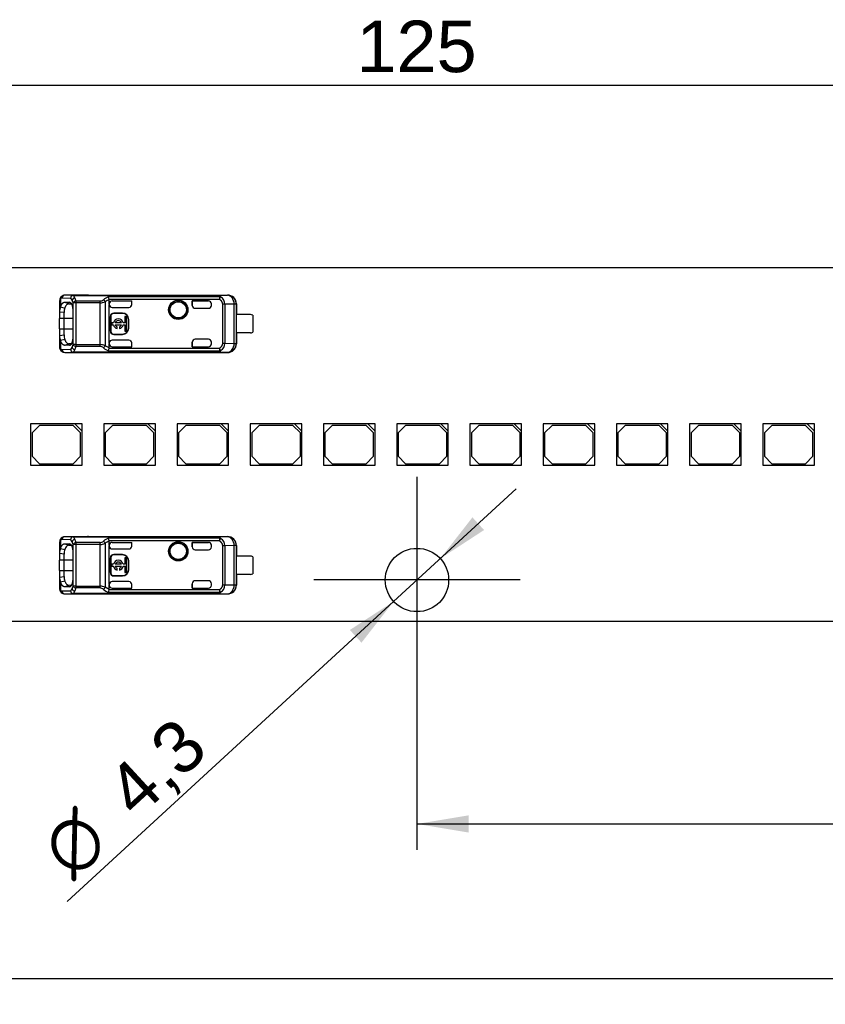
# Model space of a CAD drawing. Header units: millimetres. Extents: x 7 to 819, y 15 to 587.
# Tile 9 of 32: x 176 to 230, y 265 to 332. Entities that reach past the tile are written whole.
import ezdxf
from ezdxf.enums import TextEntityAlignment as Align
from ezdxf.lldxf.tags import DXFTag

# ---------------------------------------------------------------- set-up
doc = ezdxf.new("R2010")
doc.units = ezdxf.units.MM
doc.layers.add('Default', color=7, linetype='Continuous')
doc.layers.add('LINLED_280X24MM_', color=7, linetype='Continuous')
doc.styles.add('SEACAD_Arial', font='arial.ttf')
doc.styles.add('SEACAD_Solid_Edge_ANSI1_Symbols', font='semeca1.ttf')
tags = doc.linetypes.add('CENTER2', pattern=[28.575, 19.05, -3.175, 3.175, -3.175]).pattern_tags.tags
tags[10:11] = [DXFTag(74, 4), DXFTag(75, 0), DXFTag(340, '0'), DXFTag(46, 0.0), DXFTag(50, 0.0), DXFTag(44, 0.0), DXFTag(45, 0.0)]
tags[8:9] = [DXFTag(74, 4), DXFTag(75, 0), DXFTag(340, '0'), DXFTag(46, 0.0), DXFTag(50, 0.0), DXFTag(44, 0.0), DXFTag(45, 0.0)]
tags[6:7] = [DXFTag(74, 4), DXFTag(75, 0), DXFTag(340, '0'), DXFTag(46, 0.0), DXFTag(50, 0.0), DXFTag(44, 0.0), DXFTag(45, 0.0)]
tags[4:5] = [DXFTag(74, 4), DXFTag(75, 0), DXFTag(340, '0'), DXFTag(46, 0.0), DXFTag(50, 0.0), DXFTag(44, 0.0), DXFTag(45, 0.0)]
doc.dimstyles.new('ISO', dxfattribs={"dimtxt": 3.5, "dimasz": 3.5, "dimexe": 1.75, "dimexo": 0, "dimgap": 0.875, "dimtad": 1, "dimtxsty": 'SEACAD_Arial', "dimblk1": '_SE_FILLED', "dimblk2": '_SE_FILLED', "dimsah": 1, "dimcen": 1.75, "dimadec": 0, "dimazin": 0, "dimtfac": 0.5, "dimtdec": 3, "dimtmove": 0, "dimatfit": 3, "dimfxl": 1, "dimarcsym": 0})

# ---------------------------------------------------------------- blocks, each defined once
blk = doc.blocks.new('SEANNOT_GROUP4')
at = {"layer": 'Default', "color": 7, "linetype": 'CENTER2'}
for p, q in [((202.52, 300.462), (202.52, 286.462)), ((209.52, 293.462), (195.52, 293.462))]:
    blk.add_line(p, q, dxfattribs=at)
blk = doc.blocks.new('SE4')
at = {"layer": 'LINLED_280X24MM_', "color": 7, "linetype": 'Continuous'}
for p, q in [((262.87, 314.662), (142.17, 314.662)), ((178.27, 312.406), (178.27, 311.658)), ((178.33, 312.562), (178.33, 312.009)), ((179.006, 312.588), (178.424, 312.602)), ((179.194, 312.788), (178.612, 312.802)), ((180.219, 312.802), (178.612, 312.802)), ((178.615, 312.327), (178.943, 312.324)), ((178.615, 312.327), (178.898, 312.225)), ((178.993, 312.306), (178.943, 312.324)), ((179.186, 309.446), (179.186, 312.278)), ((179.374, 312.278), (179.186, 312.278)), ((179.194, 312.788), (179.194, 312.783)), ((179.194, 312.788), (188.982, 312.788)), ((179.194, 312.783), (188.982, 312.783)), ((181.014, 312.403), (179.374, 312.403)), ((179.374, 312.403), (179.374, 312.278)), ((181.014, 312.278), (179.374, 312.278)), ((179.374, 312.278), (179.374, 309.446)), ((180.22, 312.812), (180.22, 312.802)), ((180.22, 312.812), (189.666, 312.812)), ((181.014, 312.278), (181.014, 312.403)), ((181.014, 309.446), (181.014, 312.278)), ((181.354, 312.355), (181.354, 309.369)), ((189.11, 312.697), (181.576, 312.697)), ((189.11, 312.518), (181.635, 312.518)), ((181.637, 312.217), (181.637, 312.5)), ((181.837, 312.417), (183.17, 312.417)), ((181.837, 312.417), (181.837, 312.417)), ((181.837, 312.417), (183.167, 312.417)), ((183.167, 312.167), (183.167, 312.417)), ((183.17, 312.417), (183.167, 312.417)), ((183.17, 312.172), (183.17, 312.417)), ((187.27, 312.417), (187.27, 312.112)), ((188.37, 312.417), (187.27, 312.417)), ((187.27, 312.417), (187.273, 312.417)), ((187.273, 312.112), (187.273, 312.417)), ((187.273, 312.417), (188.37, 312.417)), ((188.37, 312.417), (188.37, 312.417)), ((189.654, 312.795), (188.982, 312.788)), ((188.982, 312.783), (188.982, 312.788)), ((189.11, 312.697), (189.11, 312.518)), ((189.11, 312.518), (189.196, 312.683)), ((189.656, 312.795), (189.666, 312.812)), ((178.57, 311.618), (178.27, 311.659)), ((178.27, 311.659), (178.27, 311.212)), ((178.33, 312.007), (178.612, 311.934)), ((178.57, 311.212), (178.57, 311.618)), ((178.898, 312.225), (179.064, 312.223)), ((179.166, 311.712), (179.166, 310.012)), ((181.637, 312.217), (181.637, 312.172)), ((181.637, 309.552), (181.637, 312.172)), ((181.837, 311.972), (182.97, 311.972)), ((183.167, 312.167), (183.17, 312.172)), ((187.27, 312.112), (187.273, 312.112)), ((187.47, 311.912), (188.37, 311.912)), ((188.57, 312.112), (188.57, 312.217)), ((189.338, 309.535), (189.338, 312.189)), ((189.491, 312.189), (189.338, 312.189)), ((190.113, 312.195), (189.491, 312.189)), ((189.491, 312.189), (189.491, 309.535)), ((190.253, 312.195), (190.113, 312.195)), ((190.113, 309.528), (190.113, 312.195)), ((190.27, 312.212), (190.253, 312.195)), ((190.253, 312.195), (190.253, 309.528)), ((190.27, 312.212), (190.27, 311.487)), ((178.57, 311.212), (178.27, 311.212)), ((178.27, 310.512), (178.27, 311.212)), ((179.166, 311.212), (178.57, 311.212)), ((178.57, 310.512), (178.57, 311.212)), ((181.737, 311.362), (181.71, 311.362)), ((181.71, 311.362), (181.71, 310.362)), ((181.737, 311.362), (181.737, 310.362)), ((181.937, 311.588), (181.937, 311.562)), ((182.537, 311.588), (181.937, 311.588)), ((182.537, 311.562), (181.937, 311.562)), ((182.537, 311.562), (182.537, 311.588)), ((182.817, 311.356), (182.685, 311.356)), ((182.685, 311.356), (182.685, 310.928)), ((182.817, 310.368), (182.817, 311.356)), ((182.963, 311.162), (182.937, 311.162)), ((182.937, 310.562), (182.937, 311.162)), ((182.963, 310.562), (182.963, 311.162)), ((190.268, 310.237), (190.268, 311.487)), ((191.22, 311.487), (190.268, 311.487)), ((191.37, 311.437), (191.37, 310.287)), ((178.27, 310.512), (178.57, 310.512)), ((178.27, 310.512), (178.27, 310.065)), ((178.57, 310.512), (179.166, 310.512)), ((178.57, 310.106), (178.57, 310.512)), ((181.71, 310.362), (181.737, 310.362)), ((181.921, 310.928), (181.817, 310.928)), ((181.817, 310.928), (181.817, 310.796)), ((181.817, 310.796), (181.921, 310.796)), ((182.458, 310.928), (182.045, 310.928)), ((182.045, 310.796), (182.458, 310.796)), ((182.169, 310.535), (182.169, 310.661)), ((182.335, 310.661), (182.335, 310.535)), ((182.685, 310.928), (182.582, 310.928)), ((182.582, 310.796), (182.685, 310.796)), ((182.685, 310.796), (182.685, 310.368)), ((182.685, 310.368), (182.817, 310.368)), ((182.937, 310.562), (182.963, 310.562)), ((178.27, 310.065), (178.57, 310.106)), ((178.27, 310.066), (178.27, 309.318)), ((178.612, 309.791), (178.33, 309.718)), ((178.33, 309.715), (178.33, 309.162)), ((182.97, 309.752), (181.837, 309.752)), ((181.937, 310.162), (181.937, 310.135)), ((181.937, 310.162), (182.537, 310.162)), ((181.937, 310.135), (182.537, 310.135)), ((182.537, 310.135), (182.537, 310.162)), ((187.273, 309.612), (187.27, 309.612)), ((187.27, 309.612), (187.27, 309.306)), ((187.273, 309.307), (187.273, 309.612)), ((188.37, 309.812), (187.47, 309.812)), ((188.57, 309.506), (188.57, 309.612)), ((191.22, 310.237), (190.268, 310.237)), ((190.27, 310.237), (190.27, 309.512)), ((178.424, 309.122), (179.006, 309.135)), ((178.612, 308.922), (179.194, 308.935)), ((178.898, 309.499), (178.615, 309.397)), ((178.943, 309.399), (178.615, 309.397)), ((179.066, 309.5), (178.898, 309.499)), ((178.943, 309.399), (178.998, 309.419)), ((179.374, 309.446), (179.186, 309.446)), ((179.194, 308.941), (179.194, 308.935)), ((179.194, 308.941), (188.982, 308.941)), ((188.982, 308.935), (179.194, 308.935)), ((179.374, 309.446), (181.014, 309.446)), ((179.374, 309.446), (179.374, 309.32)), ((181.014, 309.32), (179.374, 309.32)), ((181.014, 309.32), (181.014, 309.446)), ((181.637, 309.224), (181.354, 309.369)), ((181.577, 309.026), (189.11, 309.026)), ((181.637, 309.224), (181.635, 309.206)), ((181.635, 309.206), (189.11, 309.206)), ((181.637, 309.552), (181.637, 309.506)), ((181.637, 309.224), (181.637, 309.506)), ((181.837, 309.307), (183.167, 309.307)), ((181.837, 309.307), (181.837, 309.306)), ((181.837, 309.306), (183.17, 309.306)), ((183.167, 309.307), (183.167, 309.561)), ((183.17, 309.552), (183.167, 309.561)), ((183.17, 309.306), (183.167, 309.307)), ((183.17, 309.306), (183.17, 309.552)), ((187.27, 309.306), (187.273, 309.307)), ((187.27, 309.306), (188.37, 309.306)), ((187.273, 309.307), (188.37, 309.307)), ((188.37, 309.306), (188.37, 309.307)), ((188.982, 308.935), (188.982, 308.941)), ((188.982, 308.935), (189.654, 308.928)), ((189.11, 309.206), (189.11, 309.026)), ((189.196, 309.04), (189.11, 309.206)), ((189.338, 309.535), (189.491, 309.535)), ((189.491, 309.535), (190.113, 309.528)), ((190.113, 309.528), (190.253, 309.528)), ((190.253, 309.528), (190.27, 309.512)), ((178.612, 308.922), (180.219, 308.922)), ((180.22, 308.922), (180.22, 308.912)), ((180.22, 308.912), (189.666, 308.912)), ((189.666, 308.912), (189.656, 308.928)), ((179.295, 304.062), (176.295, 304.062)), ((176.295, 304.062), (176.295, 301.262)), ((176.895, 303.962), (176.395, 303.462)), ((179.195, 303.962), (176.895, 303.962)), ((179.695, 303.462), (179.195, 303.962)), ((179.795, 304.062), (179.295, 304.062)), ((179.295, 304.062), (179.795, 303.562)), ((179.795, 303.562), (179.795, 304.062)), ((184.265, 304.062), (181.265, 304.062)), ((181.265, 304.062), (181.265, 301.262)), ((181.865, 303.962), (181.365, 303.462)), ((184.165, 303.962), (181.865, 303.962)), ((184.665, 303.462), (184.165, 303.962)), ((184.765, 304.062), (184.265, 304.062)), ((184.265, 304.062), (184.765, 303.562)), ((184.765, 303.562), (184.765, 304.062)), ((189.235, 304.062), (186.235, 304.062)), ((186.235, 304.062), (186.235, 301.262)), ((186.835, 303.962), (186.335, 303.462)), ((189.135, 303.962), (186.835, 303.962)), ((189.635, 303.462), (189.135, 303.962)), ((189.735, 304.062), (189.235, 304.062)), ((189.235, 304.062), (189.735, 303.562)), ((189.735, 303.562), (189.735, 304.062)), ((194.205, 304.062), (191.205, 304.062)), ((191.205, 304.062), (191.205, 301.262)), ((191.805, 303.962), (191.305, 303.462)), ((194.105, 303.962), (191.805, 303.962)), ((194.605, 303.462), (194.105, 303.962)), ((194.705, 304.062), (194.205, 304.062)), ((194.205, 304.062), (194.705, 303.562)), ((194.705, 303.562), (194.705, 304.062)), ((199.175, 304.062), (196.175, 304.062)), ((196.175, 304.062), (196.175, 301.262)), ((196.775, 303.962), (196.275, 303.462)), ((199.075, 303.962), (196.775, 303.962)), ((199.575, 303.462), (199.075, 303.962)), ((199.675, 304.062), (199.175, 304.062)), ((199.175, 304.062), (199.675, 303.562)), ((199.675, 303.562), (199.675, 304.062)), ((204.145, 304.062), (201.145, 304.062)), ((201.145, 304.062), (201.145, 301.262)), ((201.745, 303.962), (201.245, 303.462)), ((204.045, 303.962), (201.745, 303.962)), ((204.545, 303.462), (204.045, 303.962)), ((204.645, 304.062), (204.145, 304.062)), ((204.145, 304.062), (204.645, 303.562)), ((204.645, 303.562), (204.645, 304.062)), ((209.115, 304.062), (206.115, 304.062)), ((206.115, 304.062), (206.115, 301.262)), ((206.715, 303.962), (206.215, 303.462)), ((209.015, 303.962), (206.715, 303.962)), ((209.515, 303.462), (209.015, 303.962)), ((209.615, 304.062), (209.115, 304.062)), ((209.115, 304.062), (209.615, 303.562)), ((209.615, 303.562), (209.615, 304.062)), ((214.085, 304.062), (211.085, 304.062)), ((211.085, 304.062), (211.085, 301.262)), ((211.685, 303.962), (211.185, 303.462)), ((213.985, 303.962), (211.685, 303.962)), ((214.485, 303.462), (213.985, 303.962)), ((214.585, 304.062), (214.085, 304.062)), ((214.085, 304.062), (214.585, 303.562)), ((214.585, 303.562), (214.585, 304.062)), ((219.055, 304.062), (216.055, 304.062)), ((216.055, 304.062), (216.055, 301.262)), ((216.655, 303.962), (216.155, 303.462)), ((218.955, 303.962), (216.655, 303.962)), ((219.455, 303.462), (218.955, 303.962)), ((219.555, 304.062), (219.055, 304.062)), ((219.055, 304.062), (219.555, 303.562)), ((219.555, 303.562), (219.555, 304.062)), ((224.025, 304.062), (221.025, 304.062)), ((221.025, 304.062), (221.025, 301.262)), ((221.625, 303.962), (221.125, 303.462)), ((223.925, 303.962), (221.625, 303.962)), ((224.425, 303.462), (223.925, 303.962)), ((224.525, 304.062), (224.025, 304.062)), ((224.025, 304.062), (224.525, 303.562)), ((224.525, 303.562), (224.525, 304.062)), ((228.995, 304.062), (225.995, 304.062)), ((225.995, 304.062), (225.995, 301.262)), ((226.595, 303.962), (226.095, 303.462)), ((228.895, 303.962), (226.595, 303.962)), ((229.395, 303.462), (228.895, 303.962)), ((229.495, 304.062), (228.995, 304.062)), ((228.995, 304.062), (229.495, 303.562)), ((229.495, 303.562), (229.495, 304.062)), ((176.395, 303.462), (176.395, 301.862)), ((179.695, 301.862), (179.695, 303.462)), ((179.795, 301.262), (179.795, 303.562)), ((181.365, 303.462), (181.365, 301.862)), ((184.665, 301.862), (184.665, 303.462)), ((184.765, 301.262), (184.765, 303.562)), ((186.335, 303.462), (186.335, 301.862)), ((189.635, 301.862), (189.635, 303.462)), ((189.735, 301.262), (189.735, 303.562)), ((191.305, 303.462), (191.305, 301.862)), ((194.605, 301.862), (194.605, 303.462)), ((194.705, 301.262), (194.705, 303.562)), ((196.275, 303.462), (196.275, 301.862)), ((199.575, 301.862), (199.575, 303.462)), ((199.675, 301.262), (199.675, 303.562)), ((201.245, 303.462), (201.245, 301.862)), ((204.545, 301.862), (204.545, 303.462)), ((204.645, 301.262), (204.645, 303.562)), ((206.215, 303.462), (206.215, 301.862)), ((209.515, 301.862), (209.515, 303.462)), ((209.615, 301.262), (209.615, 303.562)), ((211.185, 303.462), (211.185, 301.862)), ((214.485, 301.862), (214.485, 303.462)), ((214.585, 301.262), (214.585, 303.562)), ((216.155, 303.462), (216.155, 301.862)), ((219.455, 301.862), (219.455, 303.462)), ((219.555, 301.262), (219.555, 303.562)), ((221.125, 303.462), (221.125, 301.862)), ((224.425, 301.862), (224.425, 303.462)), ((224.525, 301.262), (224.525, 303.562)), ((226.095, 303.462), (226.095, 301.862)), ((229.395, 301.862), (229.395, 303.462)), ((229.495, 301.262), (229.495, 303.562)), ((176.395, 301.862), (176.895, 301.362)), ((179.195, 301.362), (179.695, 301.862)), ((181.365, 301.862), (181.865, 301.362)), ((184.165, 301.362), (184.665, 301.862)), ((186.335, 301.862), (186.835, 301.362)), ((189.135, 301.362), (189.635, 301.862)), ((191.305, 301.862), (191.805, 301.362)), ((194.105, 301.362), (194.605, 301.862)), ((196.275, 301.862), (196.775, 301.362)), ((199.075, 301.362), (199.575, 301.862)), ((201.245, 301.862), (201.745, 301.362)), ((204.045, 301.362), (204.545, 301.862)), ((206.215, 301.862), (206.715, 301.362)), ((209.015, 301.362), (209.515, 301.862)), ((211.185, 301.862), (211.685, 301.362)), ((213.985, 301.362), (214.485, 301.862)), ((216.155, 301.862), (216.655, 301.362)), ((218.955, 301.362), (219.455, 301.862)), ((221.125, 301.862), (221.625, 301.362)), ((223.925, 301.362), (224.425, 301.862)), ((226.095, 301.862), (226.595, 301.362)), ((228.895, 301.362), (229.395, 301.862)), ((176.295, 301.262), (179.795, 301.262)), ((176.895, 301.362), (179.195, 301.362)), ((181.265, 301.262), (184.765, 301.262)), ((181.865, 301.362), (184.165, 301.362)), ((186.235, 301.262), (189.735, 301.262)), ((186.835, 301.362), (189.135, 301.362)), ((191.205, 301.262), (194.705, 301.262)), ((191.805, 301.362), (194.105, 301.362)), ((196.175, 301.262), (199.675, 301.262)), ((196.775, 301.362), (199.075, 301.362)), ((201.145, 301.262), (204.645, 301.262)), ((201.745, 301.362), (204.045, 301.362)), ((206.115, 301.262), (209.615, 301.262)), ((206.715, 301.362), (209.015, 301.362)), ((211.085, 301.262), (214.585, 301.262)), ((211.685, 301.362), (213.985, 301.362)), ((216.055, 301.262), (219.555, 301.262)), ((216.655, 301.362), (218.955, 301.362)), ((221.025, 301.262), (224.525, 301.262)), ((221.625, 301.362), (223.925, 301.362)), ((225.995, 301.262), (229.495, 301.262)), ((226.595, 301.362), (228.895, 301.362)), ((179.194, 296.388), (178.612, 296.402)), ((180.219, 296.402), (178.612, 296.402)), ((179.194, 296.388), (179.194, 296.383)), ((179.194, 296.388), (188.982, 296.388)), ((179.194, 296.383), (188.982, 296.383)), ((180.22, 296.412), (180.22, 296.402)), ((180.22, 296.412), (189.666, 296.412)), ((189.11, 296.297), (181.576, 296.297)), ((189.654, 296.395), (188.982, 296.388)), ((188.982, 296.383), (188.982, 296.388)), ((189.11, 296.297), (189.11, 296.118)), ((189.11, 296.118), (189.196, 296.283)), ((189.656, 296.395), (189.666, 296.412)), ((178.27, 296.006), (178.27, 295.258)), ((178.33, 296.162), (178.33, 295.609)), ((178.33, 295.607), (178.612, 295.534)), ((179.006, 296.188), (178.424, 296.202)), ((178.615, 295.927), (178.943, 295.924)), ((178.615, 295.927), (178.898, 295.825)), ((178.898, 295.825), (179.064, 295.823)), ((178.993, 295.906), (178.943, 295.924)), ((179.186, 293.046), (179.186, 295.878)), ((179.374, 295.878), (179.186, 295.878)), ((181.014, 296.003), (179.374, 296.003)), ((179.374, 296.003), (179.374, 295.878)), ((181.014, 295.878), (179.374, 295.878)), ((179.374, 295.878), (179.374, 293.046)), ((181.014, 295.878), (181.014, 296.003)), ((181.014, 293.046), (181.014, 295.878)), ((181.354, 295.955), (181.354, 292.969)), ((189.11, 296.118), (181.635, 296.118)), ((181.637, 295.817), (181.637, 296.1)), ((181.637, 295.817), (181.637, 295.772)), ((181.637, 293.152), (181.637, 295.772)), ((181.837, 296.017), (183.17, 296.017)), ((181.837, 296.017), (181.837, 296.017)), ((181.837, 296.017), (183.167, 296.017)), ((181.837, 295.572), (182.97, 295.572)), ((183.167, 295.767), (183.167, 296.017)), ((183.17, 296.017), (183.167, 296.017)), ((183.167, 295.767), (183.17, 295.772)), ((183.17, 295.772), (183.17, 296.017)), ((187.27, 296.017), (187.27, 295.712)), ((188.37, 296.017), (187.27, 296.017)), ((187.27, 296.017), (187.273, 296.017)), ((187.27, 295.712), (187.273, 295.712)), ((187.273, 295.712), (187.273, 296.017)), ((187.273, 296.017), (188.37, 296.017)), ((188.37, 296.017), (188.37, 296.017)), ((188.57, 295.712), (188.57, 295.817)), ((189.338, 293.135), (189.338, 295.789)), ((189.491, 295.789), (189.338, 295.789)), ((190.113, 295.795), (189.491, 295.789)), ((189.491, 295.789), (189.491, 293.135)), ((190.253, 295.795), (190.113, 295.795)), ((190.113, 293.128), (190.113, 295.795)), ((190.27, 295.812), (190.253, 295.795)), ((190.253, 295.795), (190.253, 293.128)), ((190.27, 295.812), (190.27, 295.087)), ((178.57, 295.218), (178.27, 295.259)), ((178.27, 295.259), (178.27, 294.812)), ((178.57, 294.812), (178.57, 295.218)), ((179.166, 295.312), (179.166, 293.612)), ((181.737, 294.962), (181.71, 294.962)), ((181.71, 294.962), (181.71, 293.962)), ((181.737, 294.962), (181.737, 293.962)), ((181.937, 295.188), (181.937, 295.162)), ((182.537, 295.188), (181.937, 295.188)), ((182.537, 295.162), (181.937, 295.162)), ((182.537, 295.162), (182.537, 295.188)), ((182.817, 294.956), (182.685, 294.956)), ((182.685, 294.956), (182.685, 294.528)), ((182.817, 293.968), (182.817, 294.956)), ((187.47, 295.512), (188.37, 295.512)), ((190.268, 293.837), (190.268, 295.087)), ((191.22, 295.087), (190.268, 295.087)), ((191.37, 295.037), (191.37, 293.887)), ((178.57, 294.812), (178.27, 294.812)), ((178.27, 294.112), (178.27, 294.812)), ((179.166, 294.812), (178.57, 294.812)), ((178.57, 294.112), (178.57, 294.812)), ((181.921, 294.528), (181.817, 294.528)), ((181.817, 294.528), (181.817, 294.396)), ((181.817, 294.396), (181.921, 294.396)), ((182.458, 294.528), (182.045, 294.528)), ((182.045, 294.396), (182.458, 294.396)), ((182.169, 294.135), (182.169, 294.261)), ((182.335, 294.261), (182.335, 294.135)), ((182.685, 294.528), (182.582, 294.528)), ((182.582, 294.396), (182.685, 294.396)), ((182.685, 294.396), (182.685, 293.968)), ((182.963, 294.762), (182.937, 294.762)), ((182.937, 294.162), (182.937, 294.762)), ((182.963, 294.162), (182.963, 294.762)), ((178.27, 294.112), (178.57, 294.112)), ((178.27, 294.112), (178.27, 293.665)), ((178.27, 293.665), (178.57, 293.706)), ((178.27, 293.666), (178.27, 292.918)), ((178.57, 294.112), (179.166, 294.112)), ((178.57, 293.706), (178.57, 294.112)), ((181.71, 293.962), (181.737, 293.962)), ((181.937, 293.762), (181.937, 293.735)), ((181.937, 293.762), (182.537, 293.762)), ((181.937, 293.735), (182.537, 293.735)), ((182.537, 293.735), (182.537, 293.762)), ((182.685, 293.968), (182.817, 293.968)), ((182.937, 294.162), (182.963, 294.162)), ((191.22, 293.837), (190.268, 293.837)), ((190.27, 293.837), (190.27, 293.112)), ((178.612, 293.391), (178.33, 293.318)), ((178.33, 293.315), (178.33, 292.762)), ((178.898, 293.099), (178.615, 292.997)), ((178.943, 292.999), (178.615, 292.997)), ((179.066, 293.1), (178.898, 293.099)), ((178.943, 292.999), (178.998, 293.019)), ((179.374, 293.046), (179.186, 293.046)), ((179.374, 293.046), (181.014, 293.046)), ((179.374, 293.046), (179.374, 292.92)), ((181.014, 292.92), (179.374, 292.92)), ((181.014, 292.92), (181.014, 293.046)), ((181.637, 292.824), (181.354, 292.969)), ((181.637, 293.152), (181.637, 293.106)), ((181.637, 292.824), (181.637, 293.106)), ((182.97, 293.352), (181.837, 293.352)), ((181.837, 292.907), (183.167, 292.907)), ((181.837, 292.907), (181.837, 292.906)), ((181.837, 292.906), (183.17, 292.906)), ((183.167, 292.907), (183.167, 293.161)), ((183.17, 293.152), (183.167, 293.161)), ((183.17, 292.906), (183.167, 292.907)), ((183.17, 292.906), (183.17, 293.152)), ((187.273, 293.212), (187.27, 293.212)), ((187.27, 293.212), (187.27, 292.906)), ((187.27, 292.906), (187.273, 292.907)), ((187.27, 292.906), (188.37, 292.906)), ((187.273, 292.907), (187.273, 293.212)), ((187.273, 292.907), (188.37, 292.907)), ((188.37, 293.412), (187.47, 293.412)), ((188.37, 292.906), (188.37, 292.907)), ((188.57, 293.106), (188.57, 293.212)), ((189.338, 293.135), (189.491, 293.135)), ((189.491, 293.135), (190.113, 293.128)), ((190.113, 293.128), (190.253, 293.128)), ((190.253, 293.128), (190.27, 293.112)), ((178.424, 292.722), (179.006, 292.735)), ((178.612, 292.522), (179.194, 292.535)), ((178.612, 292.522), (180.219, 292.522)), ((179.194, 292.541), (179.194, 292.535)), ((179.194, 292.541), (188.982, 292.541)), ((188.982, 292.535), (179.194, 292.535)), ((180.22, 292.522), (180.22, 292.512)), ((180.22, 292.512), (189.666, 292.512)), ((181.577, 292.626), (189.11, 292.626)), ((181.637, 292.824), (181.635, 292.806)), ((181.635, 292.806), (189.11, 292.806)), ((188.982, 292.535), (188.982, 292.541)), ((188.982, 292.535), (189.654, 292.528)), ((189.11, 292.806), (189.11, 292.626)), ((189.196, 292.64), (189.11, 292.806)), ((189.666, 292.512), (189.656, 292.528)), ((142.17, 290.662), (262.87, 290.662))]:
    blk.add_line(p, q, dxfattribs=at)
for centre, radius in [((186.32, 311.812), 0.657), ((186.32, 311.812), 0.586), ((186.32, 311.812), 0.552), ((186.32, 311.812), 0.55), ((186.32, 295.412), 0.657), ((186.32, 295.412), 0.586), ((186.32, 295.412), 0.552), ((186.32, 295.412), 0.55), ((202.52, 293.462), 2.15)]:
    blk.add_circle(centre, radius, dxfattribs=at)
for centre, radius, start, end in [((178.659, 312.433), 0.39, 134.6399, 185.43974), ((178.496, 312.585), 0.167, 132.13625, 188.18025), ((178.614, 312.469), 0.333, 89.16651, 133.97303), ((178.619, 312.607), 0.195, 92.0033, 181.51183), ((179.212, 312.577), 0.207, 95.1634, 176.88603), ((178.789, 312.298), 0.362, 26.77466, 53.25524), ((179.36, 312.371), 0.264, 103.13685, 159.99536), ((178.211, 311.993), 1.015, 16.25103, 27.44263), ((179.403, 312.156), 0.249, 96.74482, 150.7526), ((178.921, 312.481), 0.407, 21.14231, 47.85712), ((178.135, 312.122), 1.27, 12.7997, 23.48751), ((180.994, 312.77), 0.368, 273.14824, 312.18165), ((181.004, 313.106), 0.829, 270.69373, 294.97087), ((182.067, 311.49), 1.304, 112.11544, 129.33117), ((181.013, 312.201), 0.374, 24.29758, 52.51656), ((182.122, 311.202), 1.386, 110.5131, 123.67504), ((181.165, 312.462), 0.473, 6.78625, 29.79904), ((189.119, 312.484), 0.213, 68.96322, 92.44914), ((188.908, 312.176), 0.583, 1.24479, 60.4152), ((189.653, 312.195), 0.6, 0.00436, 89.8384), ((179.008, 311.711), 0.741, 156.26512, 184.09749), ((179.708, 311.625), 1.138, 164.20658, 180.38348), ((188.37, 312.112), 0.2, 270, 0), ((181.937, 311.362), 0.226, 90, 180), ((181.937, 311.362), 0.2, 90, 180), ((182.252, 310.862), 0.337, 11.32726, 168.67274), ((182.252, 310.862), 0.217, 17.78466, 162.21534), ((182.537, 311.162), 0.426, 0, 90), ((182.537, 311.162), 0.4, 0, 90), ((191.22, 311.237), 0.25, 53.1301, 90), ((181.937, 310.362), 0.226, 180, 270), ((181.937, 310.362), 0.2, 180, 270), ((182.252, 310.862), 0.337, 191.32726, 255.79581), ((182.252, 310.862), 0.217, 197.78466, 247.56802), ((182.252, 310.862), 0.337, 284.20419, 348.67274), ((182.252, 310.862), 0.217, 292.43198, 342.21534), ((182.537, 310.562), 0.4, 270, 0), ((182.537, 310.562), 0.426, 270, 0), ((191.22, 310.487), 0.25, 270, 306.8699), ((179.013, 310.014), 0.745, 175.97465, 203.65539), ((179.572, 310.08), 1.003, 178.51585, 196.90988), ((188.37, 309.612), 0.2, 0, 90), ((178.658, 309.29), 0.39, 174.52975, 225.37995), ((178.496, 309.138), 0.168, 171.87116, 227.8744), ((178.614, 309.255), 0.333, 226.0592, 270.82802), ((178.619, 309.116), 0.195, 178.48003, 268.00094), ((178.789, 309.425), 0.362, 306.73963, 333.22778), ((179.212, 309.147), 0.207, 183.11402, 264.83719), ((178.286, 309.7), 0.935, 332.08348, 344.23539), ((179.36, 309.353), 0.264, 200.0118, 256.88186), ((179.404, 309.568), 0.249, 209.28627, 263.16848), ((178.921, 309.242), 0.407, 312.13882, 338.88527), ((178.131, 309.604), 1.275, 336.52963, 347.17013), ((181.003, 308.612), 0.835, 65.11343, 89.22174), ((180.995, 308.954), 0.367, 47.8882, 86.98128), ((180.979, 309.551), 0.417, 308.87868, 334.10694), ((182.046, 310.2), 1.263, 230.3962, 248.22145), ((180.808, 309.374), 0.844, 335.65307, 348.46555), ((189.119, 309.24), 0.213, 267.5508, 291.03601), ((188.91, 309.546), 0.581, 299.46892, 358.87195), ((189.653, 309.529), 0.6, 270.167, 359.99564), ((178.659, 296.033), 0.39, 134.6399, 185.43974), ((178.496, 296.185), 0.167, 132.13625, 188.18025), ((178.614, 296.069), 0.333, 89.16651, 133.97303), ((178.619, 296.207), 0.195, 92.0033, 181.51183), ((179.212, 296.177), 0.207, 95.1634, 176.88603), ((179.36, 295.971), 0.264, 103.13685, 159.99536), ((178.921, 296.081), 0.407, 21.14231, 47.85712), ((178.135, 295.722), 1.27, 12.7997, 23.48751), ((182.067, 295.09), 1.304, 112.11544, 129.33117), ((181.165, 296.062), 0.473, 6.78625, 29.79904), ((189.119, 296.084), 0.213, 68.96322, 92.44914), ((188.908, 295.776), 0.583, 1.24479, 60.4152), ((189.653, 295.795), 0.6, 0.00436, 89.8384), ((179.008, 295.311), 0.741, 156.26512, 184.09749), ((178.789, 295.898), 0.362, 26.77466, 53.25524), ((178.211, 295.593), 1.015, 16.25103, 27.44263), ((179.403, 295.756), 0.249, 96.74482, 150.7526), ((180.994, 296.37), 0.368, 273.14824, 312.18165), ((181.004, 296.706), 0.829, 270.69373, 294.97087), ((181.013, 295.801), 0.374, 24.29758, 52.51656), ((182.122, 294.802), 1.386, 110.5131, 123.67504), ((188.37, 295.712), 0.2, 270, 0), ((179.708, 295.225), 1.138, 164.20658, 180.38348), ((181.937, 294.962), 0.226, 90, 180), ((181.937, 294.962), 0.2, 90, 180), ((182.537, 294.762), 0.426, 0, 90), ((182.537, 294.762), 0.4, 0, 90), ((191.22, 294.837), 0.25, 53.1301, 90), ((182.252, 294.462), 0.337, 11.32726, 168.67274), ((182.252, 294.462), 0.337, 191.32726, 255.79581), ((182.252, 294.462), 0.217, 17.78466, 162.21534), ((182.252, 294.462), 0.217, 197.78466, 247.56802), ((182.252, 294.462), 0.337, 284.20419, 348.67274), ((182.252, 294.462), 0.217, 292.43198, 342.21534), ((179.013, 293.614), 0.745, 175.97465, 203.65539), ((179.572, 293.68), 1.003, 178.51585, 196.90988), ((181.937, 293.962), 0.226, 180, 270), ((181.937, 293.962), 0.2, 180, 270), ((182.537, 294.162), 0.4, 270, 0), ((182.537, 294.162), 0.426, 270, 0), ((191.22, 294.087), 0.25, 270, 306.8699), ((178.658, 292.89), 0.39, 174.52975, 225.37995), ((178.286, 293.3), 0.935, 332.08348, 344.23539), ((179.404, 293.168), 0.249, 209.28627, 263.16848), ((178.131, 293.204), 1.275, 336.52963, 347.17013), ((181.003, 292.212), 0.835, 65.11343, 89.22174), ((180.995, 292.554), 0.367, 47.8882, 86.98128), ((180.979, 293.151), 0.417, 308.87868, 334.10694), ((188.37, 293.212), 0.2, 0, 90), ((188.91, 293.146), 0.581, 299.46892, 358.87195), ((189.653, 293.129), 0.6, 270.167, 359.99564), ((178.496, 292.738), 0.168, 171.87116, 227.8744), ((178.614, 292.855), 0.333, 226.0592, 270.82802), ((178.619, 292.716), 0.195, 178.48003, 268.00094), ((178.789, 293.025), 0.362, 306.73963, 333.22778), ((179.212, 292.747), 0.207, 183.11402, 264.83719), ((179.36, 292.953), 0.264, 200.0118, 256.88186), ((178.921, 292.842), 0.407, 312.13882, 338.88527), ((182.046, 293.8), 1.263, 230.3962, 248.22145), ((180.808, 292.974), 0.844, 335.65307, 348.46555), ((189.119, 292.84), 0.213, 267.5508, 291.03601)]:
    blk.add_arc(centre, radius, start, end, dxfattribs=at)
for centre, major_axis, ratio, start_param, end_param in [((178.422, 311.702), (0, -0.9), 0.34204, 3.132977, 3.442996), ((179.194, 312.588), (-0.005, -0.2), 0.939661, 3.16702, 4.734916), ((180.22, 312.212), (0, -0.6), 0.999962, 3.141593, 3.321417), ((181.837, 312.217), (0, -0.2), 0.999994, 3.140535, 4.712389), ((181.837, 312.217), (0, -0.2), 0.999994, 3.140004, 4.712389), ((188.37, 312.217), (0, -0.2), 0.999994, 1.570796, 3.141593), ((188.37, 312.217), (0, -0.2), 0.999994, 1.570796, 3.141593), ((189.653, 312.195), (0.006, -0.6), 0.766027, 1.56283, 3.125796), ((189.67, 312.212), (-0.424, -0.424), 0.999924, 2.356233, 3.933355), ((181.837, 312.172), (0, -0.2), 0.999848, 4.712389, 6.283185), ((182.97, 312.172), (-0.141, -0.141), 0.999695, 0.785246, 2.356347), ((182.967, 312.169), (-0.141, -0.141), 0.999695, 1.570796, 2.343651), ((187.47, 312.112), (0.2, 0), 0.999848, 3.141593, 4.712389), ((187.473, 312.112), (0.2, 0), 0.999848, 3.141593, 4.712389), ((181.837, 309.552), (0, 0.2), 0.999848, 0, 1.570796), ((182.97, 309.552), (-0.141, 0.141), 0.999695, 3.926839, 5.497939), ((182.967, 309.554), (-0.141, 0.141), 0.999695, 3.9588, 4.712389), ((187.47, 309.612), (0.2, 0), 0.999848, 1.570796, 3.141593), ((187.473, 309.612), (0.2, 0), 0.999848, 1.570796, 3.141593), ((178.422, 310.023), (0.001, 0.902), 0.342128, 2.840877, 3.150375), ((179.194, 309.135), (0.005, -0.2), 0.939661, 4.689876, 6.257716), ((181.837, 309.507), (0, 0.2), 0.999994, 1.570796, 3.141593), ((181.837, 309.506), (0, 0.2), 0.999994, 1.570796, 3.141593), ((188.37, 309.507), (0, 0.2), 0.999994, 3.141593, 4.712389), ((188.37, 309.506), (0, 0.2), 0.999994, 3.141593, 4.712389), ((189.653, 309.528), (-0.006, -0.6), 0.766027, 0.015856, 1.578763), ((189.67, 309.512), (-0.424, 0.424), 0.999924, 2.349833, 3.926953), ((180.22, 309.512), (0, -0.6), 0.999962, 6.103357, 6.283185), ((179.194, 296.188), (-0.005, -0.2), 0.939661, 3.16702, 4.734916), ((180.22, 295.812), (0, -0.6), 0.999962, 3.141593, 3.321417), ((189.653, 295.795), (0.006, -0.6), 0.766027, 1.56283, 3.125796), ((189.67, 295.812), (-0.424, -0.424), 0.999924, 2.356233, 3.933355), ((178.422, 295.302), (0, -0.9), 0.34204, 3.132977, 3.442996), ((181.837, 295.817), (0, -0.2), 0.999994, 3.140535, 4.712389), ((181.837, 295.817), (0, -0.2), 0.999994, 3.140004, 4.712389), ((181.837, 295.772), (0, -0.2), 0.999848, 4.712389, 6.283185), ((182.97, 295.772), (-0.141, -0.141), 0.999695, 0.785246, 2.356347), ((182.967, 295.769), (-0.141, -0.141), 0.999695, 1.570796, 2.343651), ((187.47, 295.712), (0.2, 0), 0.999848, 3.141593, 4.712389), ((187.473, 295.712), (0.2, 0), 0.999848, 3.141593, 4.712389), ((188.37, 295.817), (0, -0.2), 0.999994, 1.570796, 3.141593), ((188.37, 295.817), (0, -0.2), 0.999994, 1.570796, 3.141593), ((181.837, 293.152), (0, 0.2), 0.999848, 0, 1.570796), ((181.837, 293.107), (0, 0.2), 0.999994, 1.570796, 3.141593), ((181.837, 293.106), (0, 0.2), 0.999994, 1.570796, 3.141593), ((182.97, 293.152), (-0.141, 0.141), 0.999695, 3.926839, 5.497939), ((182.967, 293.154), (-0.141, 0.141), 0.999695, 3.9588, 4.712389), ((187.47, 293.212), (0.2, 0), 0.999848, 1.570796, 3.141593), ((187.473, 293.212), (0.2, 0), 0.999848, 1.570796, 3.141593), ((188.37, 293.107), (0, 0.2), 0.999994, 3.141593, 4.712389), ((188.37, 293.106), (0, 0.2), 0.999994, 3.141593, 4.712389), ((189.653, 293.128), (-0.006, -0.6), 0.766027, 0.015856, 1.578763), ((189.67, 293.112), (-0.424, 0.424), 0.999924, 2.349833, 3.926953), ((178.422, 293.623), (0.001, 0.902), 0.342128, 2.840877, 3.150375), ((179.194, 292.735), (0.005, -0.2), 0.939661, 4.689876, 6.257716), ((180.22, 293.112), (0, -0.6), 0.999962, 6.103357, 6.283185)]:
    blk.add_ellipse(centre, major_axis=major_axis, ratio=ratio, start_param=start_param, end_param=end_param, dxfattribs=at)
for points, degree, knots in [([(178.33, 312.562), (178.322, 312.555), (178.306, 312.541), (178.289, 312.515), (178.278, 312.483), (178.271, 312.448), (178.27, 312.42), (178.27, 312.406)], 3, [0, 0, 0, 0, 0.20636, 0.408491, 0.607418, 0.804218, 1, 1, 1, 1]), ([(178.943, 312.325), (179.036, 312.317), (179.101, 312.142), (179.166, 311.967), (179.166, 311.712)], 2, [0, 0, 0, 0.5, 0.5, 1, 1, 1]), ([(188.982, 312.788), (188.996, 312.788), (189.024, 312.787), (189.062, 312.782), (189.095, 312.775), (189.13, 312.76), (189.166, 312.734), (189.185, 312.702), (189.196, 312.683)], 3, [0, 0, 0, 0, 0.120723, 0.235221, 0.34634, 0.457185, 0.682198, 1, 1, 1, 1]), ([(189.11, 312.697), (189.108, 312.709), (189.104, 312.73), (189.088, 312.754), (189.063, 312.769), (189.027, 312.779), (188.997, 312.782), (188.982, 312.783)], 3, [0, 0, 0, 0, 0.272042, 0.497908, 0.684926, 0.845835, 1, 1, 1, 1]), ([(189.338, 312.189), (189.336, 312.286), (189.277, 312.373), (189.219, 312.458), (189.11, 312.518)], 2, [0, 0, 0, 0.5, 0.5, 1, 1, 1]), ([(178.898, 312.224), (178.898, 312.225), (178.87, 312.225), (178.817, 312.212), (178.742, 312.153), (178.673, 312.061), (178.632, 311.976), (178.612, 311.935)], 3, [0, 0, 0, 0, 0.000046, 0.262507, 0.516593, 0.762391, 1, 1, 1, 1]), ([(178.615, 309.398), (178.536, 309.396), (178.46, 309.481), (178.386, 309.564), (178.33, 309.715)], 2, [0, 0, 0, 0.50021, 0.50021, 1, 1, 1]), ([(178.612, 309.789), (178.622, 309.768), (178.643, 309.724), (178.677, 309.665), (178.714, 309.611), (178.755, 309.564), (178.8, 309.528), (178.847, 309.503), (178.881, 309.5), (178.898, 309.5)], 3, [0, 0, 0, 0, 0.117572, 0.243562, 0.377981, 0.520832, 0.67212, 0.831843, 1, 1, 1, 1]), ([(179.167, 310.012), (179.164, 309.759), (179.101, 309.582), (179.038, 309.403), (178.944, 309.398)], 2, [0, 0, 0, 0.5, 0.5, 1, 1, 1]), ([(178.27, 309.318), (178.27, 309.3), (178.272, 309.266), (178.282, 309.224), (178.3, 309.188), (178.32, 309.171), (178.33, 309.162)], 3, [0, 0, 0, 0, 0.244652, 0.491458, 0.742562, 1, 1, 1, 1]), ([(189.196, 309.04), (189.188, 309.027), (189.175, 309.003), (189.149, 308.977), (189.117, 308.956), (189.063, 308.939), (189.01, 308.937), (188.982, 308.935)], 3, [0, 0, 0, 0, 0.225106, 0.406821, 0.546306, 0.765172, 1, 1, 1, 1]), ([(188.982, 308.941), (188.993, 308.941), (189.014, 308.943), (189.042, 308.948), (189.065, 308.956), (189.083, 308.967), (189.097, 308.982), (189.106, 309.001), (189.109, 309.018), (189.11, 309.026)], 3, [0, 0, 0, 0, 0.110474, 0.221192, 0.340028, 0.473427, 0.625996, 0.800833, 1, 1, 1, 1]), ([(189.11, 309.206), (189.217, 309.265), (189.277, 309.351), (189.336, 309.436), (189.338, 309.535)], 2, [0, 0, 0, 0.5, 0.5, 1, 1, 1]), ([(188.982, 296.388), (188.996, 296.388), (189.024, 296.387), (189.062, 296.382), (189.095, 296.375), (189.13, 296.36), (189.166, 296.334), (189.185, 296.302), (189.196, 296.283)], 3, [0, 0, 0, 0, 0.120723, 0.235221, 0.34634, 0.457185, 0.682198, 1, 1, 1, 1]), ([(189.11, 296.297), (189.108, 296.309), (189.104, 296.33), (189.088, 296.354), (189.063, 296.369), (189.027, 296.379), (188.997, 296.382), (188.982, 296.383)], 3, [0, 0, 0, 0, 0.272042, 0.497908, 0.684926, 0.845835, 1, 1, 1, 1]), ([(178.33, 296.162), (178.322, 296.155), (178.306, 296.141), (178.289, 296.115), (178.278, 296.083), (178.271, 296.048), (178.27, 296.02), (178.27, 296.006)], 3, [0, 0, 0, 0, 0.20636, 0.408491, 0.607418, 0.804218, 1, 1, 1, 1]), ([(178.898, 295.824), (178.898, 295.825), (178.87, 295.825), (178.817, 295.812), (178.742, 295.753), (178.673, 295.661), (178.632, 295.576), (178.612, 295.535)], 3, [0, 0, 0, 0, 0.000046, 0.262507, 0.516593, 0.762391, 1, 1, 1, 1]), ([(178.943, 295.925), (179.036, 295.917), (179.101, 295.742), (179.166, 295.567), (179.166, 295.312)], 2, [0, 0, 0, 0.5, 0.5, 1, 1, 1]), ([(189.338, 295.789), (189.336, 295.886), (189.277, 295.973), (189.219, 296.058), (189.11, 296.118)], 2, [0, 0, 0, 0.5, 0.5, 1, 1, 1]), ([(179.167, 293.612), (179.164, 293.359), (179.101, 293.182), (179.038, 293.003), (178.944, 292.998)], 2, [0, 0, 0, 0.5, 0.5, 1, 1, 1]), ([(178.27, 292.918), (178.27, 292.9), (178.272, 292.866), (178.282, 292.824), (178.3, 292.788), (178.32, 292.771), (178.33, 292.762)], 3, [0, 0, 0, 0, 0.244652, 0.491458, 0.742562, 1, 1, 1, 1]), ([(178.615, 292.998), (178.536, 292.996), (178.46, 293.081), (178.386, 293.164), (178.33, 293.315)], 2, [0, 0, 0, 0.50021, 0.50021, 1, 1, 1]), ([(178.612, 293.389), (178.622, 293.368), (178.643, 293.324), (178.677, 293.265), (178.714, 293.211), (178.755, 293.164), (178.8, 293.128), (178.847, 293.103), (178.881, 293.1), (178.898, 293.1)], 3, [0, 0, 0, 0, 0.117572, 0.243562, 0.377981, 0.520832, 0.67212, 0.831843, 1, 1, 1, 1]), ([(189.11, 292.806), (189.217, 292.865), (189.277, 292.951), (189.336, 293.036), (189.338, 293.135)], 2, [0, 0, 0, 0.5, 0.5, 1, 1, 1]), ([(189.196, 292.64), (189.188, 292.627), (189.175, 292.603), (189.149, 292.577), (189.117, 292.556), (189.063, 292.539), (189.01, 292.537), (188.982, 292.535)], 3, [0, 0, 0, 0, 0.225106, 0.406821, 0.546306, 0.765172, 1, 1, 1, 1]), ([(188.982, 292.541), (188.993, 292.541), (189.014, 292.543), (189.042, 292.548), (189.065, 292.556), (189.083, 292.567), (189.097, 292.582), (189.106, 292.601), (189.109, 292.618), (189.11, 292.626)], 3, [0, 0, 0, 0, 0.110474, 0.221192, 0.340028, 0.473427, 0.625996, 0.800833, 1, 1, 1, 1])]:
    blk.add_open_spline(points, degree=degree, knots=knots, dxfattribs=at)
for points, degree in [([(178.33, 312.009), (178.447, 312.327), (178.615, 312.327)], 2), ([(181.635, 312.518), (181.635, 312.516), (181.636, 312.512), (181.636, 312.506), (181.637, 312.502), (181.637, 312.5)], 3), ([(178.33, 295.609), (178.447, 295.927), (178.615, 295.927)], 2), ([(181.635, 296.118), (181.635, 296.116), (181.636, 296.112), (181.636, 296.106), (181.637, 296.102), (181.637, 296.1)], 3)]:
    blk.add_open_spline(points, degree=degree, dxfattribs=at)
blk = doc.blocks.new('DMBLK21')
at = {"layer": 'Default', "linetype": 'Continuous'}
for points in [[(143.52, 327.66), (140.02, 327.077), (143.52, 326.494)], [(261.52, 327.66), (261.52, 326.494), (265.02, 327.077)]]:
    blk.add_hatch(color=7, dxfattribs=at).paths.add_polyline_path(points)
at = {"layer": 'Default', "color": 7, "linetype": 'Continuous'}
for p, q in [((140.02, 311.862), (140.02, 328.827)), ((265.02, 311.862), (265.02, 328.827)), ((140.02, 327.077), (265.02, 327.077))]:
    blk.add_line(p, q, dxfattribs=at)
at = {"layer": 'Default', "color": 7, "linetype": 'Continuous', "style": 'SEACAD_Arial'}
blk.add_text('125', height=3.5, dxfattribs=at).set_placement((198.411, 331.452), align=Align.TOP_LEFT)
blk = doc.blocks.new('_SE_FILLED')
at = {"color": 0}
blk.add_line((0, 0), (-1, 0), dxfattribs=at)
blk.add_solid([(0, 0), (-1, -0.1665), (-1, 0.1665), (0, 0)], dxfattribs=at)
blk = doc.blocks.new('DMBLK25')
at = {"layer": 'Default', "linetype": 'Continuous'}
for points in [[(206.02, 276.312), (206.02, 277.479), (202.52, 276.896)], [(324.02, 276.312), (327.52, 276.896), (324.02, 277.479)]]:
    blk.add_hatch(color=7, dxfattribs=at).paths.add_polyline_path(points)
at = {"layer": 'Default', "color": 7, "linetype": 'Continuous'}
for p, q in [((202.52, 293.462), (202.52, 275.146)), ((327.52, 293.462), (327.52, 275.146)), ((202.52, 276.896), (327.52, 276.896))]:
    blk.add_line(p, q, dxfattribs=at)
at = {"layer": 'Default', "color": 7, "linetype": 'Continuous', "style": 'SEACAD_Arial'}
blk.add_text('125', height=3.5, dxfattribs=at).set_placement((260.911, 281.271), align=Align.TOP_LEFT)
blk = doc.blocks.new('DMBLK26')
at = {"layer": 'Default', "linetype": 'Continuous'}
for points in [[(128.72, 265.812), (128.72, 266.979), (125.22, 266.396)], [(401.32, 265.812), (404.82, 266.396), (401.32, 266.979)]]:
    blk.add_hatch(color=7, dxfattribs=at).paths.add_polyline_path(points)
at = {"layer": 'Default', "color": 7, "linetype": 'Continuous'}
for p, q in [((125.22, 293.662), (125.22, 264.646)), ((404.82, 293.662), (404.82, 264.646)), ((125.22, 266.396), (404.82, 266.396))]:
    blk.add_line(p, q, dxfattribs=at)
at = {"layer": 'Default', "color": 7, "linetype": 'Continuous', "style": 'SEACAD_Arial'}
blk.add_text('279,6', height=3.5, dxfattribs=at).set_placement((258.857, 270.771), align=Align.TOP_LEFT)
blk = doc.blocks.new('DMBLK27')
at = {"layer": 'Default', "linetype": 'Continuous'}
for points in [[(207.074, 296.857), (206.284, 297.715), (204.103, 294.917)], [(198.756, 289.208), (200.937, 292.007), (197.966, 290.067)]]:
    blk.add_hatch(color=7, dxfattribs=at).paths.add_polyline_path(points)
at = {"layer": 'Default', "color": 7, "linetype": 'Continuous'}
for p, q in [((209.255, 299.655), (200.937, 292.007)), ((200.937, 292.007), (178.773, 271.627))]:
    blk.add_line(p, q, dxfattribs=at)
for s, style, p in [('4,3', 'SEACAD_Arial', (181.128, 279.736)), ('O', 'SEACAD_Solid_Edge_ANSI1_Symbols', (176.713, 275.677))]:
    blk.add_text(s, height=3.5, rotation=42.59754, dxfattribs=dict(at, style=style)).set_placement(p, align=Align.TOP_LEFT)

msp = doc.modelspace()

# ---------------------------------------------------------------- block references
at = {"layer": 'Default'}
for name in ['SE4', 'SEANNOT_GROUP4']:
    msp.add_blockref(name, (0, 0), dxfattribs=at)

# ---------------------------------------------------------------- dimensions: what is measured, and where the dimension line sits
at = {"layer": 'Default', "color": 7, "linetype": 'Continuous'}
for base, p1, p2, picture, middle in [((140.02, 327.077), (140.02, 311.862), (265.02, 311.862), 'DMBLK21', (202.52, 327.077)), ((125.22, 266.396), (125.22, 293.662), (404.82, 293.662), 'DMBLK26', (265.02, 266.396)), ((202.52, 276.896), (202.52, 293.462), (327.52, 293.462), 'DMBLK25', (265.02, 276.896))]:
    dim = msp.add_linear_dim(base=base, p1=p1, p2=p2, angle=0, text='\\A1;<>', dimstyle='ISO', dxfattribs=at)
    dim.commit()
    dim.dimension.update_dxf_attribs({"geometry": picture, "text_midpoint": middle, "dimtype": 161})
dim = msp.add_diameter_dim_2p(p1=(204.103, 294.917), p2=(200.937, 292.007), text='\\A1;<>', dimstyle='ISO', override={"dimtmove": 1, "dimtolj": 1}, dxfattribs=at)
dim.commit()
dim.dimension.update_dxf_attribs({"geometry": 'DMBLK27', "text_midpoint": (190.032, 281.98), "dimtype": 163})

doc.saveas('drawing.dxf')
